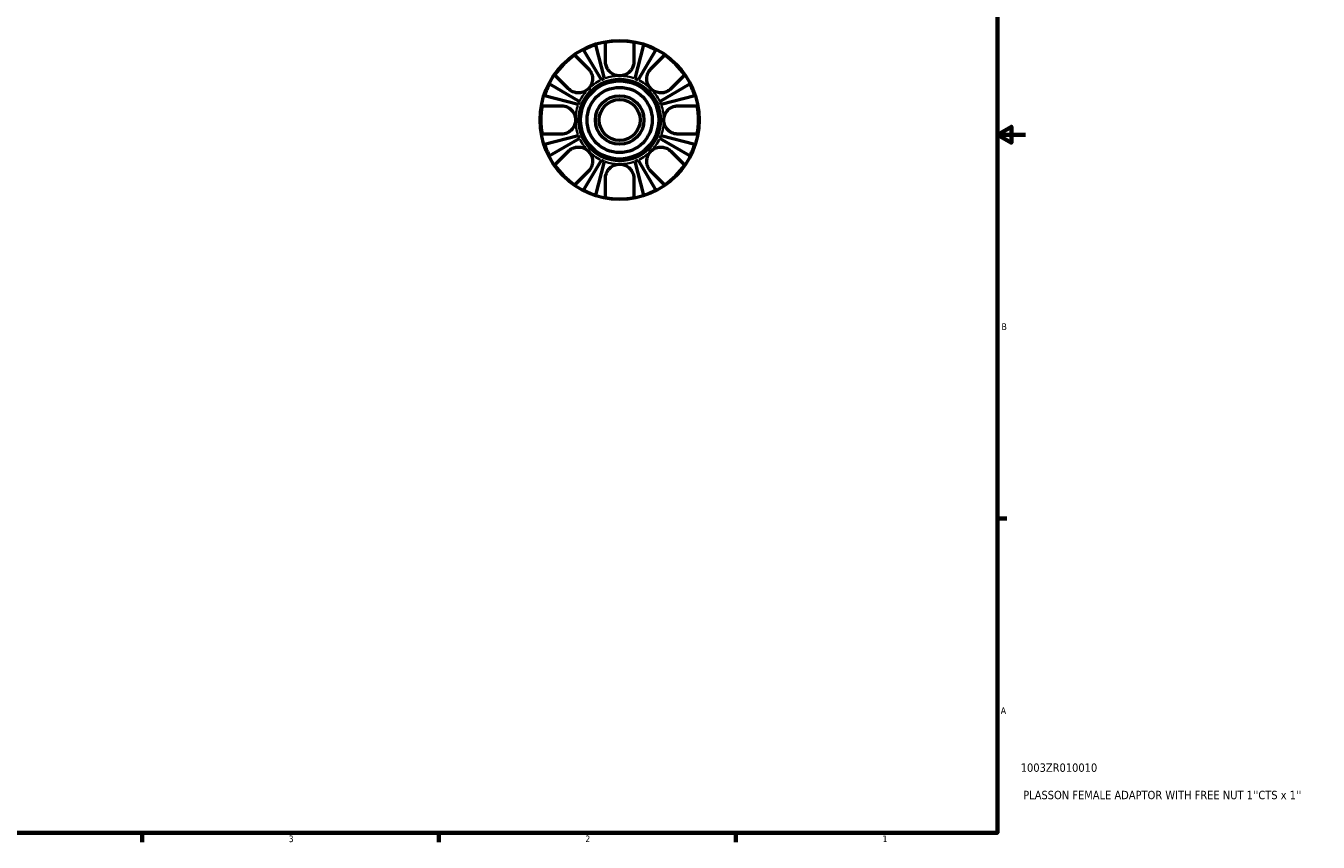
# Model space of a CAD drawing. Header units: inches. Extents: x 0.1 to 38.1, y -1.5 to 21.7.
# Tile 3 of 4: x 19.6 to 38.1, y 0.9 to 12.6. Entities that reach past the tile are written whole.
import ezdxf

# ---------------------------------------------------------------- set-up
doc = ezdxf.new("R2010")
doc.units = ezdxf.units.IN
doc.header["$MEASUREMENT"] = 0
for name, color, linetype, lineweight in [('Border (ANSI)', 7, 'Continuous', 70), ('Title (ANSI)', 7, 'Continuous', 50), ('Visible (ANSI)', 7, 'Continuous', 50), ('Visible Narrow (ANSI)', 7, 'Continuous', 35)]:
    doc.layers.add(name, color=color, linetype=linetype, lineweight=lineweight)
doc.styles.add('Note Text (ANSI)', font='tahoma.ttf')
doc.styles.add('Text Style29', font='tahoma.ttf')

# ---------------------------------------------------------------- blocks, each defined once
blk = doc.blocks.new('Borders Default Border')
at = {"layer": 'Border (ANSI)'}
for p, q in [((33.5, 5.5), (33.634, 5.5)), ((21.25, 1), (21.25, 0.866)), ((25.5, 1), (25.5, 0.866)), ((29.75, 1), (29.75, 0.866))]:
    blk.add_line(p, q, dxfattribs=at)
at = {"layer": 'Border (ANSI)', "flags": 128}
for points in [[(0.5, 1), (0.5, 21), (33.5, 21), (33.5, 1), (0.5, 1)], [(33.9, 11), (33.5, 11), (33.7, 11.115), (33.7, 10.885), (33.5, 11)]]:
    blk.add_lwpolyline(points, dxfattribs=at)
at = {"layer": 'Border (ANSI)', "color": 5, "true_color": 0x0000ff, "char_height": 0.0945, "attachment_point": 7, "style": 'Note Text (ANSI)'}
for s, insert in [('B', (33.558, 8.203)), ('A', (33.547, 2.703)), ('3', (23.346, 0.864)), ('2', (27.596, 0.866)), ('1', (31.854, 0.866))]:
    blk.add_mtext(s, dxfattribs=dict(at, insert=insert))
blk = doc.blocks.new('Title Blocks ANSI - Large')
at = {"layer": 'Title (ANSI)', "color": 5, "true_color": 0x0000ff, "style": 'Text Style29'}
for tag, p in [('PART_NUMBER_001', (0.333, 0.873)), ('DESCRIPTION_001', (0.369, 0.481))]:
    blk.add_attdef(tag, p, '', height=0.12, dxfattribs=at)

msp = doc.modelspace()

# ---------------------------------------------------------------- linework, layer by layer
at = {"layer": 'Visible (ANSI)'}
for p, q in [((27.742, 12.286), (27.867, 11.804)), ((27.885, 12.046), (27.885, 12.322)), ((28.291, 12.322), (28.291, 12.046)), ((28.309, 11.804), (28.434, 12.286)), ((27.446, 12.14), (27.641, 11.945)), ((27.826, 11.786), (27.572, 12.216)), ((28.604, 12.216), (28.351, 11.786)), ((28.535, 11.945), (28.73, 12.14)), ((27.354, 11.658), (27.159, 11.853)), ((29.017, 11.853), (28.822, 11.658)), ((27.083, 11.727), (27.513, 11.474)), ((28.664, 11.474), (29.093, 11.727)), ((27.496, 11.432), (27.013, 11.557)), ((29.164, 11.557), (28.681, 11.432)), ((26.977, 11.414), (27.253, 11.414)), ((28.924, 11.414), (29.199, 11.414)), ((27.253, 11.008), (26.977, 11.008)), ((27.013, 10.865), (27.496, 10.99)), ((27.513, 10.948), (27.083, 10.695)), ((29.093, 10.695), (28.664, 10.948)), ((28.681, 10.99), (29.164, 10.865)), ((29.199, 11.008), (28.924, 11.008)), ((27.159, 10.569), (27.354, 10.764)), ((28.822, 10.764), (29.017, 10.569)), ((27.572, 10.206), (27.826, 10.636)), ((27.867, 10.618), (27.742, 10.136)), ((28.434, 10.136), (28.309, 10.618)), ((28.351, 10.636), (28.604, 10.206)), ((27.641, 10.477), (27.446, 10.282)), ((27.885, 10.1), (27.885, 10.375)), ((28.291, 10.375), (28.291, 10.1)), ((28.73, 10.282), (28.535, 10.477))]:
    msp.add_line(p, q, dxfattribs=at)
for radius in [1.14, 0.583, 0.56, 0.467, 0.348, 0.293]:
    msp.add_circle((28.088, 11.211), radius, dxfattribs=at)
for radius, start, end in [(1.13, 107.8386, 117.1614), (1.13, 79.6492, 100.3508), (1.13, 62.8386, 72.1614), (1.13, 124.6492, 145.3508), (1.13, 34.6492, 55.3508), (1.13, 152.8386, 162.1614), (0.633, 110.4704, 114.5296), (0.633, 65.4704, 69.5296), (1.13, 17.8386, 27.1614), (1.13, 169.6492, 190.3508), (0.633, 155.4704, 159.5296), (0.633, 20.4704, 24.5296), (1.13, 349.6492, 10.3508), (0.633, 200.4704, 204.5296), (0.633, 335.4704, 339.5296), (1.13, 197.8386, 207.1614), (1.13, 332.8386, 342.1614), (1.13, 214.6492, 235.3508), (0.633, 245.4704, 249.5296), (0.633, 290.4704, 294.5296), (1.13, 304.6492, 325.3508), (1.13, 242.8386, 252.1614), (1.13, 287.8386, 297.1614), (1.13, 259.6492, 280.3508)]:
    msp.add_arc((28.088, 11.211), radius, start, end, dxfattribs=at)
for points, knots in [([(28.088, 11.844), (28.074, 11.844), (28.06, 11.845), (28.031, 11.851), (28.017, 11.856), (27.979, 11.873), (27.958, 11.889), (27.929, 11.92), (27.919, 11.933), (27.906, 11.957), (27.901, 11.967), (27.894, 11.987), (27.891, 11.997), (27.886, 12.02), (27.885, 12.033), (27.885, 12.046)], [0, 0, 0, 0, 0.1067846, 0.1067846, 0.2239442, 0.2239442, 0.4246611, 0.4246611, 0.5517811, 0.5517811, 0.6383749, 0.6383749, 0.722505, 0.722505, 0.8345099, 0.8345099, 0.8345099, 0.8345099]), ([(28.291, 12.046), (28.291, 12.044), (28.291, 12.041), (28.29, 12.026), (28.289, 12.013), (28.284, 11.991), (28.281, 11.981), (28.273, 11.961), (28.267, 11.951), (28.252, 11.926), (28.241, 11.912), (28.21, 11.882), (28.189, 11.869), (28.141, 11.849), (28.115, 11.844), (28.088, 11.844)], [-0.8308513, -0.8308513, -0.8308513, -0.8308513, -0.8068029, -0.8068029, -0.7032814, -0.7032814, -0.6215589, -0.6215589, -0.5317522, -0.5317522, -0.3943636, -0.3943636, -0.2037142, -0.2037142, 0, 0, 0, 0]), ([(27.641, 11.945), (27.649, 11.938), (27.656, 11.929), (27.67, 11.91), (27.676, 11.898), (27.687, 11.874), (27.691, 11.862), (27.699, 11.833), (27.701, 11.816), (27.7, 11.773), (27.695, 11.748), (27.675, 11.7), (27.66, 11.677), (27.641, 11.658)], [-0.8326524, -0.8326524, -0.8326524, -0.8326524, -0.7408185, -0.7408185, -0.6337784, -0.6337784, -0.5324772, -0.5324772, -0.3986929, -0.3986929, -0.2039294, -0.2039294, 0, 0, 0, 0]), ([(28.535, 11.658), (28.519, 11.675), (28.505, 11.694), (28.484, 11.739), (28.478, 11.765), (28.475, 11.809), (28.477, 11.828), (28.483, 11.858), (28.488, 11.871), (28.498, 11.895), (28.504, 11.906), (28.519, 11.927), (28.527, 11.937), (28.535, 11.945)], [0, 0, 0, 0, 0.1773159, 0.1773159, 0.3798062, 0.3798062, 0.5208597, 0.5208597, 0.623737, 0.623737, 0.7289124, 0.7289124, 0.8338777, 0.8338777, 0.8338777, 0.8338777]), ([(27.641, 11.658), (27.624, 11.642), (27.605, 11.628), (27.56, 11.607), (27.534, 11.6), (27.49, 11.598), (27.471, 11.6), (27.441, 11.606), (27.428, 11.61), (27.405, 11.621), (27.393, 11.627), (27.372, 11.641), (27.363, 11.65), (27.354, 11.658)], [0, 0, 0, 0, 0.1773159, 0.1773159, 0.3798062, 0.3798062, 0.5208597, 0.5208597, 0.623737, 0.623737, 0.7289124, 0.7289124, 0.8338777, 0.8338777, 0.8338777, 0.8338777]), ([(28.822, 11.658), (28.815, 11.651), (28.806, 11.643), (28.787, 11.629), (28.775, 11.623), (28.752, 11.612), (28.739, 11.608), (28.71, 11.6), (28.693, 11.599), (28.65, 11.599), (28.625, 11.604), (28.577, 11.624), (28.554, 11.639), (28.535, 11.658)], [-0.8326524, -0.8326524, -0.8326524, -0.8326524, -0.7408185, -0.7408185, -0.6337784, -0.6337784, -0.5324772, -0.5324772, -0.3986929, -0.3986929, -0.2039294, -0.2039294, 0, 0, 0, 0]), ([(27.253, 11.414), (27.262, 11.414), (27.271, 11.413), (27.294, 11.41), (27.308, 11.407), (27.334, 11.397), (27.346, 11.392), (27.372, 11.376), (27.386, 11.365), (27.416, 11.334), (27.43, 11.313), (27.45, 11.264), (27.456, 11.238), (27.456, 11.211)], [-0.8317103, -0.8317103, -0.8317103, -0.8317103, -0.7546812, -0.7546812, -0.6382704, -0.6382704, -0.5328167, -0.5328167, -0.4003581, -0.4003581, -0.2039281, -0.2039281, 0, 0, 0, 0]), ([(28.721, 11.211), (28.721, 11.231), (28.724, 11.25), (28.736, 11.29), (28.745, 11.31), (28.77, 11.346), (28.785, 11.361), (28.814, 11.382), (28.826, 11.39), (28.851, 11.401), (28.864, 11.405), (28.892, 11.412), (28.908, 11.414), (28.924, 11.414)], [-3.5544165, -3.5544165, -3.5544165, -3.5544165, -3.4038108, -3.4038108, -3.235227, -3.235227, -3.0716282, -3.0716282, -2.9596639, -2.9596639, -2.8516075, -2.8516075, -2.7201449, -2.7201449, -2.7201449, -2.7201449]), ([(27.456, 11.211), (27.456, 11.191), (27.453, 11.172), (27.441, 11.131), (27.431, 11.112), (27.406, 11.076), (27.391, 11.061), (27.362, 11.04), (27.35, 11.032), (27.325, 11.021), (27.312, 11.016), (27.284, 11.01), (27.268, 11.008), (27.253, 11.008)], [-3.5544165, -3.5544165, -3.5544165, -3.5544165, -3.4038108, -3.4038108, -3.235227, -3.235227, -3.0716282, -3.0716282, -2.9596639, -2.9596639, -2.8516075, -2.8516075, -2.7201449, -2.7201449, -2.7201449, -2.7201449]), ([(28.924, 11.008), (28.915, 11.008), (28.905, 11.009), (28.882, 11.012), (28.868, 11.015), (28.842, 11.025), (28.83, 11.03), (28.804, 11.046), (28.79, 11.057), (28.76, 11.088), (28.746, 11.109), (28.726, 11.158), (28.721, 11.184), (28.721, 11.211)], [-0.8317103, -0.8317103, -0.8317103, -0.8317103, -0.7546812, -0.7546812, -0.6382704, -0.6382704, -0.5328167, -0.5328167, -0.4003581, -0.4003581, -0.2039281, -0.2039281, 0, 0, 0, 0]), ([(27.354, 10.764), (27.361, 10.771), (27.37, 10.779), (27.389, 10.793), (27.401, 10.799), (27.425, 10.81), (27.437, 10.814), (27.466, 10.821), (27.483, 10.823), (27.526, 10.823), (27.551, 10.818), (27.599, 10.798), (27.622, 10.783), (27.641, 10.764)], [-0.8326524, -0.8326524, -0.8326524, -0.8326524, -0.7408185, -0.7408185, -0.6337784, -0.6337784, -0.5324772, -0.5324772, -0.3986929, -0.3986929, -0.2039294, -0.2039294, 0, 0, 0, 0]), ([(27.641, 10.764), (27.657, 10.747), (27.671, 10.728), (27.692, 10.683), (27.699, 10.657), (27.701, 10.612), (27.699, 10.594), (27.693, 10.564), (27.689, 10.551), (27.678, 10.527), (27.672, 10.516), (27.658, 10.495), (27.65, 10.485), (27.641, 10.477)], [0, 0, 0, 0, 0.1773159, 0.1773159, 0.3798062, 0.3798062, 0.5208597, 0.5208597, 0.623737, 0.623737, 0.7289124, 0.7289124, 0.8338777, 0.8338777, 0.8338777, 0.8338777]), ([(28.535, 10.477), (28.528, 10.484), (28.521, 10.493), (28.506, 10.512), (28.5, 10.524), (28.489, 10.547), (28.485, 10.56), (28.478, 10.589), (28.476, 10.606), (28.476, 10.649), (28.482, 10.674), (28.501, 10.722), (28.516, 10.745), (28.535, 10.764)], [-0.8326524, -0.8326524, -0.8326524, -0.8326524, -0.7408185, -0.7408185, -0.6337784, -0.6337784, -0.5324772, -0.5324772, -0.3986929, -0.3986929, -0.2039294, -0.2039294, 0, 0, 0, 0]), ([(28.535, 10.764), (28.552, 10.78), (28.571, 10.794), (28.616, 10.815), (28.642, 10.821), (28.687, 10.824), (28.705, 10.822), (28.735, 10.816), (28.748, 10.812), (28.772, 10.801), (28.783, 10.795), (28.804, 10.78), (28.814, 10.772), (28.822, 10.764)], [0, 0, 0, 0, 0.1773159, 0.1773159, 0.3798062, 0.3798062, 0.5208597, 0.5208597, 0.623737, 0.623737, 0.7289124, 0.7289124, 0.8338777, 0.8338777, 0.8338777, 0.8338777]), ([(27.885, 10.375), (27.885, 10.385), (27.886, 10.394), (27.889, 10.417), (27.892, 10.431), (27.902, 10.457), (27.908, 10.469), (27.923, 10.495), (27.934, 10.509), (27.965, 10.539), (27.986, 10.553), (28.035, 10.573), (28.061, 10.578), (28.088, 10.578)], [-0.8317103, -0.8317103, -0.8317103, -0.8317103, -0.7546812, -0.7546812, -0.6382704, -0.6382704, -0.5328167, -0.5328167, -0.4003581, -0.4003581, -0.2039281, -0.2039281, 0, 0, 0, 0]), ([(28.088, 10.578), (28.108, 10.578), (28.128, 10.576), (28.168, 10.564), (28.188, 10.554), (28.223, 10.529), (28.238, 10.514), (28.259, 10.485), (28.267, 10.473), (28.278, 10.448), (28.283, 10.435), (28.289, 10.407), (28.291, 10.391), (28.291, 10.375)], [-3.5544165, -3.5544165, -3.5544165, -3.5544165, -3.4038108, -3.4038108, -3.235227, -3.235227, -3.0716282, -3.0716282, -2.9596639, -2.9596639, -2.8516075, -2.8516075, -2.7201449, -2.7201449, -2.7201449, -2.7201449])]:
    msp.add_open_spline(points, degree=3, knots=knots, dxfattribs=at)
at = {"layer": 'Visible Narrow (ANSI)'}
for start, end in [(115.5531, 133.9765), (91.0235, 109.4469), (70.5531, 88.9765), (46.0235, 64.4469), (136.0235, 154.4469), (25.5531, 43.9765), (160.5531, 178.9765), (1.0235, 19.4469), (181.0235, 199.4469), (340.5531, 358.9765), (205.5531, 223.9765), (316.0235, 334.4469), (226.0235, 244.4469), (295.5531, 313.9765), (250.5531, 268.9765), (271.0235, 289.4469)]:
    msp.add_arc((28.088, 11.211), 0.633, start, end, dxfattribs=at)

# ---------------------------------------------------------------- block references
msp.add_blockref('Borders Default Border', (0, 0))
msp.add_blockref('Title Blocks ANSI - Large', (33.5, 1)).add_auto_attribs({'PART_NUMBER_001': '1003ZR010010', 'DESCRIPTION_001': "PLASSON FEMALE ADAPTOR WITH FREE NUT 1''CTS x 1''"})

doc.saveas('drawing.dxf')
